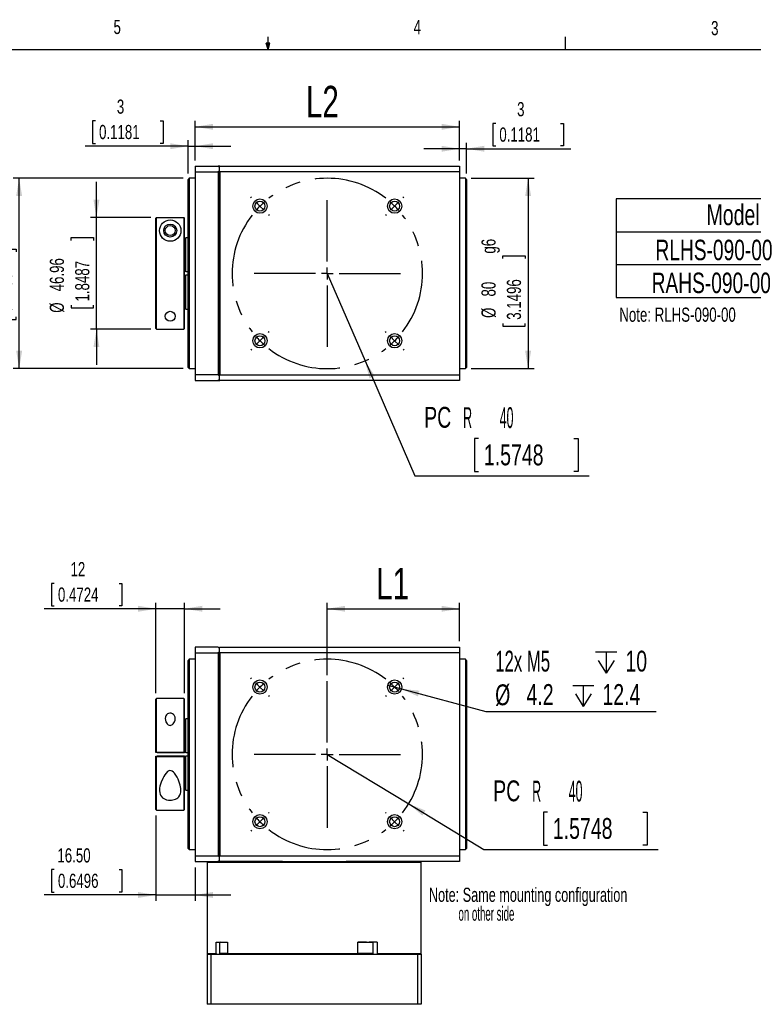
# Model space of a CAD drawing. Extents: x 11 to 421, y 5 to 275.
# Tile 3 of 10: x 174 to 297, y 110 to 275. Entities that reach past the tile are written whole.
import ezdxf
from ezdxf.enums import TextEntityAlignment as Align

# ---------------------------------------------------------------- set-up
doc = ezdxf.new("R2010")
doc.units = 0
doc.linetypes.add('CENTERX2', pattern=[20.32, 12.7, -2.54, 2.54, -2.54])
doc.layers.get('0').update_dxf_attribs({"linetype": 'CONTINUOUS'})
doc.dimstyles.new('SLDDIMSTYLE0', dxfattribs={"dimtxt": 2.38125, "dimasz": 3, "dimexe": 0, "dimexo": 0.0625, "dimgap": 0.595313, "dimtad": 1, "dimlfac": 2.5, "dimrnd": 1e-09, "dimzin": 12, "dimsah": 1, "dimcen": 0.09, "dimazin": 3, "dimtfac": 1, "dimtofl": 0, "dimtmove": 0, "dimatfit": 3})
doc.dimstyles.new('SLDDIMSTYLE1', dxfattribs={"dimtxt": 3.5, "dimasz": 3, "dimexe": 0, "dimexo": 0.0625, "dimgap": 0.875, "dimtad": 0, "dimtih": 1, "dimtoh": 1, "dimlfac": 2.5, "dimrnd": 1e-09, "dimzin": 12, "dimsah": 1, "dimcen": 0, "dimazin": 3, "dimtfac": 1, "dimtofl": 0, "dimtmove": 0, "dimatfit": 3})
doc.dimstyles.new('SLDDIMSTYLE2', dxfattribs={"dimtxt": 3.5, "dimasz": 3, "dimexe": 0, "dimexo": 0.0625, "dimgap": 0.875, "dimtad": 0, "dimtih": 1, "dimtoh": 1, "dimlfac": 2.5, "dimrnd": 1e-09, "dimzin": 12, "dimblk1": 'NONE', "dimsah": 1, "dimcen": 0, "dimazin": 3, "dimtfac": 1, "dimtmove": 0, "dimatfit": 3})
doc.dimstyles.new('SLDDIMSTYLE3', dxfattribs={"dimtxt": 2.38125, "dimasz": 3, "dimexe": 0, "dimexo": 0.0625, "dimgap": 0.595313, "dimtad": 1, "dimlfac": 2.5, "dimrnd": 1e-09, "dimzin": 12, "dimsah": 1, "dimcen": 0.09, "dimazin": 3, "dimtfac": 1, "dimtmove": 0, "dimatfit": 3})
doc.dimstyles.new('SLDDIMSTYLE4', dxfattribs={"dimtxt": 2.38125, "dimasz": 3, "dimexe": 0, "dimexo": 0.0625, "dimgap": 0.595313, "dimtad": 1, "dimlfac": 2.5, "dimrnd": 1e-09, "dimzin": 4, "dimsah": 1, "dimcen": 0.09, "dimazin": 3, "dimtfac": 1, "dimtmove": 0, "dimatfit": 3})
doc.dimstyles.new('SLDDIMSTYLE5', dxfattribs={"dimtxt": 5.291667, "dimasz": 3, "dimexe": 0, "dimexo": 0.0625, "dimgap": 1.322917, "dimtad": 1, "dimlfac": 2.5, "dimrnd": 1e-09, "dimzin": 12, "dimsah": 1, "dimcen": 0.09, "dimazin": 3, "dimtfac": 1, "dimtofl": 0, "dimtmove": 0, "dimatfit": 3})

# ---------------------------------------------------------------- blocks, each defined once
blk = doc.blocks.new('SW_SYMBOL_MOD_BOX')
at = {"color": 0, "linetype": 'CONTINUOUS'}
for p, q in [((200, 200), (200, 800)), ((200, 800), (800, 800)), ((800, 800), (800, 200)), ((200, 200), (800, 200))]:
    blk.add_line(p, q, dxfattribs=at)
blk = doc.blocks.new('SW_NOTE_0')
at = {"color": 0, "linetype": 'CONTINUOUS', "xscale": 0.0034693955, "yscale": 0.0034693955, "zscale": 0.0034693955}
blk.add_blockref('SW_SYMBOL_MOD_BOX', (27.38, 0.35), dxfattribs=at)
at = {"color": 0, "linetype": 'CONTINUOUS'}
for s, width, p in [(' model shown', 0.641667, (30.89, 0)), ('Note: RLHS-090-00', 0.7, (0, 0))]:
    blk.add_text(s, height=2.3813, dxfattribs=dict(at, width=width)).set_placement(p, align=Align.BOTTOM_LEFT)
blk = doc.blocks.new('SW_NOTE_2')
at = {"color": 0, "linetype": 'CONTINUOUS'}
for s, width, p in [('Note: Same mounting configuration', 0.668182, (0, 0)), ('           on other side', 0.510417, (0, -3.17))]:
    blk.add_text(s, height=2.3813, dxfattribs=dict(at, width=width)).set_placement(p, align=Align.BOTTOM_LEFT)
blk = doc.blocks.new('SW_TABLEANNOTATION_1')
at = {"color": 0, "linetype": 'CONTINUOUS'}
for p, q in [((0, 0), (0, -16.58)), ((74.88, 0), (0, 0)), ((44.88, 0), (44.88, -16.58)), ((59.88, 0), (59.88, -16.58)), ((74.88, -16.58), (74.88, 0)), ((0, -5.53), (74.88, -5.53)), ((0, -11.05), (74.88, -11.05)), ((0, -16.58), (74.88, -16.58))]:
    blk.add_line(p, q, dxfattribs=at)
at = {"color": 0, "linetype": 'CONTINUOUS', "xscale": 0.0055510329, "yscale": 0.0055510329, "zscale": 0.0055510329}
for p in [(32.66, -10.89), (33.3, -16.41)]:
    blk.add_blockref('SW_SYMBOL_MOD_BOX', p, dxfattribs=at)
at = {"color": 0, "linetype": 'CONTINUOUS', "width": 0.7}
for s, height, p in [('Model', 3.5, (15.18, -5.46)), ('L1', 3.5, (50.01, -5.46)), ('L2', 3.5, (65.01, -5.46)), ('55.5', 3.5, (47.85, -10.98)), ('111', 3.5, (63.5, -10.98)), ('RLHS-090-00', 3.4396, (6.59, -11.33)), ('RAHS-090-00', 3.4396, (5.95, -16.86)), ('68', 3.5, (49.79, -16.51)), ('136', 3.5, (63.5, -16.51))]:
    blk.add_text(s, height=height, dxfattribs=at).set_placement(p, align=Align.BOTTOM_LEFT)
blk = doc.blocks.new('*D17')
at = {"color": 7, "linetype": 'CONTINUOUS'}
for p, q in [((225.89, 151.85), (239.57, 143.54)), ((239.57, 143.54), (252.18, 135.89)), ((262.92, 142.15), (262.2, 142.15)), ((262.2, 142.15), (262.2, 136.6)), ((278.92, 142.15), (279.63, 142.15)), ((279.63, 142.15), (279.63, 136.6)), ((252.18, 135.89), (281.51, 135.89)), ((262.2, 136.6), (262.92, 136.6)), ((279.63, 136.6), (278.92, 136.6))]:
    blk.add_line(p, q, dxfattribs=at)
blk.add_solid([(239.57, 143.54), (241.87, 141.56), (242.39, 142.41)], dxfattribs=at)
for s, width, p in [('PC', 0.7, (253.77, 142.92, 0.04)), ('R        40', 0.445455, (260.32, 142.87, 0.04)), ('1.5748', 0.7, (263.8, 136.6, 0.04))]:
    blk.add_text(s, height=3.5, dxfattribs=dict(at, width=width)).set_placement(p, align=Align.BOTTOM_LEFT)
blk = doc.blocks.new('SW_SYMBOL_HOLE_DEPTH')
at = {"color": 0, "linetype": 'CONTINUOUS'}
for p, q in [((0, 875), (800, 875)), ((400, 875), (400, 75)), ((100, 555), (400, 75)), ((700, 555), (400, 75))]:
    blk.add_line(p, q, dxfattribs=at)
blk = doc.blocks.new('*D18')
at = {"color": 7, "linetype": 'CONTINUOUS'}
for p, q in [((236.04, 163.47), (238.36, 162.85)), ((238.36, 162.85), (252.51, 159.06)), ((252.51, 159.06), (281.18, 159.06))]:
    blk.add_line(p, q, dxfattribs=at)
blk.add_solid([(238.36, 162.85), (241.13, 161.59), (241.39, 162.56)], dxfattribs=at)
at = {"color": 7, "linetype": 'CONTINUOUS', "xscale": 0.0044707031, "yscale": 0.0044707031, "zscale": 0.0044707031}
for p in [(270.99, 165.15), (267.13, 159.54)]:
    blk.add_blockref('SW_SYMBOL_HOLE_DEPTH', p, dxfattribs=at)
at = {"color": 7, "linetype": 'CONTINUOUS'}
for s, width, p in [('12x M5 ', 0.6, (254.12, 164.72, 0.04)), ('10', 0.7, (275.99, 164.72, 0.04)), ('%%c', 0.7, (254.1, 159.06, 0.04)), ('4.2 ', 0.7, (259.37, 159.11, 0.04)), ('12.4', 0.7, (272.13, 159.11, 0.04))]:
    blk.add_text(s, height=3.5, dxfattribs=dict(at, width=width)).set_placement(p, align=Align.BOTTOM_LEFT)
blk = doc.blocks.new('_NONE')
blk = doc.blocks.new('*D19')
at = {"color": 7, "linetype": 'CONTINUOUS'}
for p, q in [((180.01, 180.59), (179.53, 180.59)), ((179.53, 180.59), (179.53, 176.8)), ((190.89, 180.59), (191.38, 180.59)), ((191.38, 180.59), (191.38, 176.8)), ((197.09, 162.13), (197.09, 177.32)), ((201.89, 162.13), (201.89, 177.32)), ((197.09, 176.32), (178.29, 176.32)), ((179.53, 176.8), (180.01, 176.8)), ((191.38, 176.8), (190.89, 176.8)), ((201.89, 176.32), (197.09, 176.32)), ((201.89, 176.32), (207.89, 176.32))]:
    blk.add_line(p, q, dxfattribs=at)
for points in [[(197.09, 176.32), (194.09, 176.82), (194.09, 175.82)], [(201.89, 176.32), (204.89, 175.82), (204.89, 176.82)]]:
    blk.add_solid(points, dxfattribs=at)
at = {"color": 7, "linetype": 'CONTINUOUS', "width": 0.7}
for s, p in [('12', (182.73, 181.07, 0.04)), ('0.4724', (180.62, 176.8, 0.04))]:
    blk.add_text(s, height=2.381, dxfattribs=at).set_placement(p, align=Align.BOTTOM_LEFT)
blk = doc.blocks.new('*D20')
at = {"color": 7, "linetype": 'CONTINUOUS'}
for p, q in [((197.09, 141.57), (197.09, 127.22)), ((180.01, 132.48), (179.53, 132.48)), ((179.53, 132.48), (179.53, 128.7)), ((190.89, 132.48), (191.38, 132.48)), ((191.38, 132.48), (191.38, 128.7)), ((203.69, 132.85), (203.69, 127.22)), ((197.09, 128.22), (178.29, 128.22)), ((179.53, 128.7), (180.01, 128.7)), ((191.38, 128.7), (190.89, 128.7)), ((197.09, 128.22), (203.69, 128.22)), ((203.69, 128.22), (209.69, 128.22))]:
    blk.add_line(p, q, dxfattribs=at)
for points in [[(197.09, 128.22), (194.09, 128.72), (194.09, 127.72)], [(203.69, 128.22), (206.69, 127.72), (206.69, 128.72)]]:
    blk.add_solid(points, dxfattribs=at)
at = {"color": 7, "linetype": 'CONTINUOUS', "width": 0.7}
for s, p in [('16.50', (180.53, 132.97, 0.04)), ('0.6496', (180.62, 128.7, 0.04))]:
    blk.add_text(s, height=2.381, rotation=360, dxfattribs=at).set_placement(p, align=Align.BOTTOM_LEFT)
blk = doc.blocks.new('*D21')
at = {"color": 7, "linetype": 'CONTINUOUS'}
for p, q in [((225.89, 165.16), (225.89, 177.32)), ((248.09, 170.85), (248.09, 177.32)), ((225.89, 176.32), (248.09, 176.32))]:
    blk.add_line(p, q, dxfattribs=at)
for points in [[(225.89, 176.32), (228.89, 175.82), (228.89, 176.82)], [(248.09, 176.32), (245.09, 176.82), (245.09, 175.82)]]:
    blk.add_solid(points, dxfattribs=at)
at = {"color": 7, "linetype": 'CONTINUOUS', "width": 0.7}
blk.add_text('L1', height=5.292, rotation=360, dxfattribs=at).set_placement((234.11, 176.32, 0.04), align=Align.BOTTOM_LEFT)
blk = doc.blocks.new('SW_CENTERMARKSYMBOL_1')
at = {"color": 0, "linetype": 'CONTINUOUS'}
for p, q in [((-1.41, 24.04), (-1.56, 24.18)), ((0, 22.63), (-0.71, 23.33)), ((11.31, 13.31), (11.31, 23.63)), ((22.63, 22.63), (23.33, 23.33)), ((24.04, 24.04), (24.18, 24.18)), ((0, 22.63), (0.71, 21.92)), ((22.63, 22.63), (21.92, 21.92)), ((1.41, 21.21), (1.56, 21.07)), ((21.21, 21.21), (21.07, 21.07)), ((11.31, 11.31), (11.31, 12.31)), ((9.31, 11.31), (-1, 11.31)), ((11.31, 11.31), (10.31, 11.31)), ((11.31, 11.31), (11.31, 10.31)), ((11.31, 11.31), (12.31, 11.31)), ((13.31, 11.31), (23.63, 11.31)), ((11.31, 9.31), (11.31, -1)), ((0, 0), (-0.71, -0.71)), ((0, 0), (0.71, 0.71)), ((1.41, 1.41), (1.56, 1.56)), ((21.21, 1.41), (21.07, 1.56)), ((22.63, 0), (21.92, 0.71)), ((22.63, 0), (23.33, -0.71)), ((-1.41, -1.41), (-1.56, -1.56)), ((24.04, -1.41), (24.18, -1.56))]:
    blk.add_line(p, q, dxfattribs=at)
at = {"color": 0, "linetype": 'CENTERX2'}
for start, end in [(52.162, 127.838), (142.162, 217.838), (322.162, 37.838), (232.162, 307.838)]:
    blk.add_arc((11.31, 11.31), 16, start, end, dxfattribs=at)
at = {"color": 0, "linetype": 'CONTINUOUS'}
for start, end in [(131.419, 135), (45, 48.581), (135, 138.581), (41.419, 45), (221.419, 225), (225, 228.581), (311.419, 315), (315, 318.581)]:
    blk.add_arc((11.31, 11.31), 16, start, end, dxfattribs=at)
blk = doc.blocks.new('*D23')
at = {"color": 7, "linetype": 'CONTINUOUS'}
for p, q in [((186.93, 258.33), (186.45, 258.33)), ((186.45, 258.33), (186.45, 254.54)), ((197.81, 258.33), (198.29, 258.33)), ((198.29, 258.33), (198.29, 254.54)), ((202.49, 249.48), (202.49, 255.06)), ((203.69, 251.68), (203.69, 255.06)), ((202.49, 254.06), (185.21, 254.06)), ((186.45, 254.54), (186.93, 254.54)), ((198.29, 254.54), (197.81, 254.54)), ((202.49, 254.06), (203.69, 254.06)), ((203.69, 254.06), (209.69, 254.06))]:
    blk.add_line(p, q, dxfattribs=at)
for points in [[(202.49, 254.06), (199.49, 254.56), (199.49, 253.56)], [(203.69, 254.06), (206.69, 253.56), (206.69, 254.56)]]:
    blk.add_solid(points, dxfattribs=at)
at = {"color": 7, "linetype": 'CONTINUOUS', "width": 0.7}
for s, height, p in [('3', 2.38, (190.52, 258.81, 12.04)), ('0.1181', 2.381, (187.53, 254.54, 12.04))]:
    blk.add_text(s, height=height, dxfattribs=at).set_placement(p, align=Align.BOTTOM_LEFT)
blk = doc.blocks.new('*D24')
at = {"color": 7, "linetype": 'CONTINUOUS'}
for p, q in [((254.2, 257.9), (253.72, 257.9)), ((253.72, 257.9), (253.72, 254.11)), ((265.08, 257.9), (265.56, 257.9)), ((265.56, 257.9), (265.56, 254.11)), ((248.09, 253.63), (242.09, 253.63)), ((248.09, 251.68), (248.09, 254.63)), ((249.29, 253.63), (248.09, 253.63)), ((249.29, 249.48), (249.29, 254.63)), ((249.29, 253.63), (266.8, 253.63)), ((253.72, 254.11), (254.2, 254.11)), ((265.56, 254.11), (265.08, 254.11))]:
    blk.add_line(p, q, dxfattribs=at)
for points in [[(248.09, 253.63), (245.09, 254.13), (245.09, 253.13)], [(249.29, 253.63), (252.29, 253.13), (252.29, 254.13)]]:
    blk.add_solid(points, dxfattribs=at)
at = {"color": 7, "linetype": 'CONTINUOUS', "width": 0.7}
for s, height, p in [('3', 2.38, (257.79, 258.38, 12.04)), ('0.1181', 2.381, (254.8, 254.11, 12.04))]:
    blk.add_text(s, height=height, dxfattribs=at).set_placement(p, align=Align.BOTTOM_LEFT)
blk = doc.blocks.new('*D25')
at = {"color": 7, "linetype": 'CONTINUOUS'}
for p, q in [((203.69, 251.68), (203.69, 258.32)), ((248.09, 251.68), (248.09, 258.32)), ((203.69, 257.32), (248.09, 257.32))]:
    blk.add_line(p, q, dxfattribs=at)
for points in [[(203.69, 257.32), (206.69, 256.82), (206.69, 257.82)], [(248.09, 257.32), (245.09, 257.82), (245.09, 256.82)]]:
    blk.add_solid(points, dxfattribs=at)
at = {"color": 7, "linetype": 'CONTINUOUS', "width": 0.7}
blk.add_text('L2', height=5.292, dxfattribs=at).set_placement((222.31, 257.32, 12.04), align=Align.BOTTOM_LEFT)
blk = doc.blocks.new('*D26')
at = {"color": 7, "linetype": 'CONTINUOUS'}
for p, q in [((250.09, 248.68), (260.64, 248.68)), ((259.64, 248.68), (259.64, 216.68)), ((255.37, 235.17), (255.37, 235.65)), ((255.37, 235.65), (259.16, 235.65)), ((259.16, 235.65), (259.16, 235.17)), ((255.37, 224.28), (255.37, 223.8)), ((255.37, 223.8), (259.16, 223.8)), ((259.16, 223.8), (259.16, 224.28)), ((250.09, 216.68), (260.64, 216.68))]:
    blk.add_line(p, q, dxfattribs=at)
for points in [[(259.64, 248.68), (259.14, 245.68), (260.14, 245.68)], [(259.64, 216.68), (260.14, 219.68), (259.14, 219.68)]]:
    blk.add_solid(points, dxfattribs=at)
at = {"color": 7, "linetype": 'CONTINUOUS', "width": 0.7}
for s, p in [('g6', (254.89, 236.01, 12.04)), ('3.1496', (259.16, 224.89, 12.04)), ('80', (254.89, 228.8, 12.04)), ('%%c', (254.89, 225.2, 12.04))]:
    blk.add_text(s, height=2.381, rotation=90, dxfattribs=at).set_placement(p, align=Align.BOTTOM_LEFT)
blk = doc.blocks.new('*D27')
at = {"color": 7, "linetype": 'CONTINUOUS'}
for p, q in [((225.89, 232.68), (232.24, 217.99)), ((232.24, 217.99), (240.58, 198.67)), ((251.32, 204.94), (250.61, 204.94)), ((250.61, 204.94), (250.61, 199.38)), ((267.32, 204.94), (268.03, 204.94)), ((268.03, 204.94), (268.03, 199.38)), ((240.58, 198.67), (269.92, 198.67)), ((250.61, 199.38), (251.32, 199.38)), ((268.03, 199.38), (267.32, 199.38))]:
    blk.add_line(p, q, dxfattribs=at)
blk.add_solid([(232.24, 217.99), (232.97, 215.04), (233.88, 215.43)], dxfattribs=at)
for s, width, p in [('PC', 0.7, (242.17, 205.7, 12.04)), ('R        40', 0.445455, (248.72, 205.65, 12.04)), ('1.5748', 0.7, (252.21, 199.38, 12.04))]:
    blk.add_text(s, height=3.5, dxfattribs=dict(at, width=width)).set_placement(p, align=Align.BOTTOM_LEFT)
blk = doc.blocks.new('*D28')
at = {"color": 7, "linetype": 'CONTINUOUS'}
for p, q in [((201.69, 248.68), (173.1, 248.68)), ((174.1, 216.68), (174.1, 248.68)), ((169.84, 236.29), (169.84, 236.77)), ((169.84, 236.77), (173.62, 236.77)), ((173.62, 236.77), (173.62, 236.29)), ((169.84, 225.41), (169.84, 224.92)), ((173.62, 224.92), (173.62, 225.41)), ((169.84, 224.92), (173.62, 224.92)), ((201.69, 216.68), (173.1, 216.68))]:
    blk.add_line(p, q, dxfattribs=at)
for points in [[(174.1, 248.68), (173.6, 245.68), (174.6, 245.68)], [(174.1, 216.68), (174.6, 219.68), (173.6, 219.68)]]:
    blk.add_solid(points, dxfattribs=at)
at = {"color": 7, "linetype": 'CONTINUOUS', "width": 0.7}
for s, p in [('g6', (169.36, 237.13, 12.04)), ('80', (169.36, 229.92, 12.04)), ('3.1496', (173.62, 226.01, 12.04)), ('%%c', (169.36, 226.33, 12.04))]:
    blk.add_text(s, height=2.381, rotation=90, dxfattribs=at).set_placement(p, align=Align.BOTTOM_LEFT)
blk = doc.blocks.new('*D29')
at = {"color": 7, "linetype": 'CONTINUOUS'}
for p, q in [((187.09, 242.07), (187.09, 248.07)), ((196.21, 242.07), (186.09, 242.07)), ((187.09, 223.29), (187.09, 242.07)), ((182.82, 238.24), (182.82, 238.72)), ((182.82, 238.72), (186.61, 238.72)), ((186.61, 238.72), (186.61, 238.24)), ((182.82, 227.35), (182.82, 226.87)), ((182.82, 226.87), (186.61, 226.87)), ((186.61, 226.87), (186.61, 227.35)), ((196.21, 223.29), (186.09, 223.29)), ((187.09, 223.29), (187.09, 217.29))]:
    blk.add_line(p, q, dxfattribs=at)
for points in [[(187.09, 242.07), (187.59, 245.07), (186.59, 245.07)], [(187.09, 223.29), (186.59, 220.29), (187.59, 220.29)]]:
    blk.add_solid(points, dxfattribs=at)
at = {"color": 7, "linetype": 'CONTINUOUS', "width": 0.7}
for s, p in [('46.96', (182.34, 229.67, 12.04)), ('1.8487', (186.61, 227.96, 12.04)), ('%%c', (182.34, 226.07, 12.04))]:
    blk.add_text(s, height=2.381, rotation=90, dxfattribs=at).set_placement(p, align=Align.BOTTOM_LEFT)
blk = doc.blocks.new('SW_CENTERMARKSYMBOL_2')
at = {"color": 0, "linetype": 'CONTINUOUS'}
for p, q in [((-24.04, 24.04), (-24.18, 24.18)), ((-22.63, 22.63), (-23.33, 23.33)), ((-11.31, 13.31), (-11.31, 23.63)), ((0, 22.63), (0.71, 23.33)), ((1.41, 24.04), (1.56, 24.18)), ((-22.63, 22.63), (-21.92, 21.92)), ((0, 22.63), (-0.71, 21.92)), ((-21.21, 21.21), (-21.07, 21.07)), ((-1.41, 21.21), (-1.56, 21.07)), ((-11.31, 11.31), (-11.31, 12.31)), ((-13.31, 11.31), (-23.63, 11.31)), ((-11.31, 11.31), (-12.31, 11.31)), ((-11.31, 11.31), (-11.31, 10.31)), ((-11.31, 11.31), (-10.31, 11.31)), ((-9.31, 11.31), (1, 11.31)), ((-11.31, 9.31), (-11.31, -1)), ((-22.63, 0), (-23.33, -0.71)), ((-22.63, 0), (-21.92, 0.71)), ((-21.21, 1.41), (-21.07, 1.56)), ((-1.41, 1.41), (-1.56, 1.56)), ((0, 0), (-0.71, 0.71)), ((0, 0), (0.71, -0.71)), ((-24.04, -1.41), (-24.18, -1.56)), ((1.41, -1.41), (1.56, -1.56))]:
    blk.add_line(p, q, dxfattribs=at)
at = {"color": 0, "linetype": 'CENTERX2'}
for start, end in [(52.162, 127.838), (142.162, 217.838), (322.162, 37.838), (232.162, 307.838)]:
    blk.add_arc((-11.31, 11.31), 16, start, end, dxfattribs=at)
at = {"color": 0, "linetype": 'CONTINUOUS'}
for start, end in [(131.419, 135), (45, 48.581), (135, 138.581), (41.419, 45), (221.419, 225), (225, 228.581), (311.419, 315), (315, 318.581)]:
    blk.add_arc((-11.31, 11.31), 16, start, end, dxfattribs=at)

msp = doc.modelspace()

# ---------------------------------------------------------------- linework, layer by layer
at = {"color": 7, "linetype": 'CONTINUOUS'}
for p, q in [((215.9254, 270.3087), (215.9254, 272.4626)), ((265.9317, 270.3087), (265.9317, 272.4626)), ((15.9068, 270.3087), (415.9568, 270.3087)), ((215.9254, 270.3087), (215.5889, 271.3737)), ((216.2443, 271.3737), (215.5889, 271.3737)), ((215.7467, 271.3737), (215.9254, 270.3087)), ((215.9254, 270.3087), (216.2443, 271.3737)), ((216.0501, 271.3737), (215.9254, 270.3087)), ((203.6897, 250.6779), (203.6897, 249.7378)), ((203.6897, 250.6779), (207.5697, 250.6779)), ((207.5697, 250.6779), (207.6897, 250.5579)), ((207.8097, 250.6779), (207.5697, 250.6779)), ((207.6897, 250.5579), (207.8097, 250.6779)), ((207.6897, 250.5579), (207.6897, 249.8636)), ((207.8097, 250.6779), (248.0897, 250.6779)), ((248.0897, 250.6779), (248.0897, 249.7378)), ((202.6897, 248.6779), (202.4897, 248.4779)), ((202.4897, 216.8779), (202.4897, 248.4779)), ((203.6897, 248.6779), (202.6897, 248.6779)), ((202.6897, 248.6779), (202.6897, 232.6779)), ((203.6897, 249.7378), (207.5697, 249.7378)), ((203.6897, 249.7378), (203.6897, 215.618)), ((207.6897, 249.8636), (207.5697, 249.7378)), ((207.5697, 249.7378), (207.5697, 215.618)), ((207.6897, 249.8636), (207.6897, 215.4923)), ((207.8097, 249.7378), (207.6897, 249.8636)), ((248.0897, 249.7378), (207.8097, 249.7378)), ((207.8097, 249.7378), (207.8097, 215.618)), ((248.0897, 249.7378), (248.0897, 215.618)), ((249.0897, 248.6779), (248.0897, 248.6779)), ((249.2897, 248.4779), (249.0897, 248.6779)), ((249.0897, 248.6779), (249.0897, 216.6779)), ((249.2897, 248.4779), (249.2897, 216.8779)), ((248.098, 245.4678), (248.0897, 245.4678)), ((248.103, 245.4775), (248.0971, 245.4673)), ((197.2097, 242.0694), (197.0897, 241.9493)), ((197.0897, 223.4066), (197.0897, 241.9493)), ((197.2097, 223.2864), (197.2097, 242.0694)), ((197.2097, 242.0694), (201.7697, 242.0694)), ((201.7697, 242.0694), (201.7697, 223.2864)), ((201.7697, 242.0694), (201.8897, 241.9493)), ((201.8897, 223.4066), (201.8897, 241.9493)), ((201.8897, 238.4702), (202.0897, 238.6704)), ((202.0897, 232.9779), (202.0897, 238.6704)), ((202.4897, 238.6704), (202.0897, 238.6704)), ((202.0897, 232.9779), (201.8897, 232.9779)), ((201.8897, 232.3779), (202.0897, 232.3779)), ((202.0897, 232.9779), (202.4897, 232.9779)), ((202.0897, 226.6854), (202.0897, 232.3779)), ((202.4897, 232.3779), (202.0897, 232.3779)), ((202.6897, 232.6779), (202.6897, 216.6779)), ((202.0897, 226.6854), (201.8897, 226.8857)), ((202.0897, 226.6854), (202.4897, 226.6854)), ((197.2097, 223.2864), (197.0897, 223.4066)), ((201.8897, 223.4066), (201.7697, 223.2864)), ((197.2097, 223.2864), (201.7697, 223.2864)), ((202.4897, 216.8779), (202.6897, 216.6779)), ((249.0897, 216.6779), (249.2897, 216.8779)), ((202.6897, 216.6779), (203.6897, 216.6779)), ((207.5697, 215.618), (203.6897, 215.618)), ((203.6897, 215.618), (203.6897, 214.6779)), ((207.5697, 215.618), (207.6897, 215.4923)), ((207.6897, 215.4923), (207.8097, 215.618)), ((207.6897, 215.4923), (207.6897, 214.7979)), ((207.8097, 215.618), (248.0897, 215.618)), ((248.0897, 216.6779), (249.0897, 216.6779)), ((248.0897, 215.618), (248.0897, 214.6779)), ((203.6897, 214.6779), (207.5697, 214.6779)), ((207.6897, 214.7979), (207.5697, 214.6779)), ((207.5697, 214.6779), (207.8097, 214.6779)), ((207.8097, 214.6779), (207.6897, 214.7979)), ((248.0897, 214.6779), (207.8097, 214.6779)), ((207.5697, 169.8463), (203.6897, 169.8463)), ((203.6897, 169.8463), (203.6897, 168.9062)), ((203.6897, 168.9062), (207.5697, 168.9062)), ((203.6897, 168.9062), (203.6897, 134.7864)), ((207.5697, 169.8463), (207.6897, 169.7263)), ((207.6897, 169.0319), (207.5697, 168.9062)), ((207.5697, 168.9062), (207.5697, 134.7864)), ((207.6897, 169.7263), (207.8097, 169.8463)), ((207.6897, 169.7263), (207.6897, 169.0319)), ((207.6897, 169.0319), (207.6897, 134.6606)), ((207.8097, 168.9062), (207.6897, 169.0319)), ((207.8097, 169.8463), (248.0897, 169.8463)), ((207.8097, 168.9062), (207.8097, 134.7864)), ((248.0897, 168.9062), (207.8097, 168.9062)), ((248.0897, 169.8463), (248.0897, 168.9062)), ((248.0897, 168.9062), (248.0897, 134.7864)), ((202.6897, 167.8463), (202.4897, 167.6463)), ((202.4897, 151.8463), (202.4897, 167.6463)), ((203.6897, 167.8463), (202.6897, 167.8463)), ((202.6897, 167.8463), (202.6897, 135.8463)), ((249.0897, 167.8463), (248.0897, 167.8463)), ((249.2897, 167.6463), (249.0897, 167.8463)), ((249.0897, 167.8463), (249.0897, 151.8463)), ((249.2897, 167.6463), (249.2897, 136.0463)), ((197.2097, 161.2463), (197.0897, 161.1263)), ((197.0897, 152.2463), (197.0897, 161.1263)), ((201.7697, 161.2463), (197.2097, 161.2463)), ((197.2097, 152.2463), (197.2097, 161.2463)), ((201.8897, 161.1263), (201.7697, 161.2463)), ((201.7697, 161.2463), (201.7697, 152.2463)), ((201.8897, 152.2463), (201.8897, 161.1263)), ((201.8897, 157.6385), (202.0897, 157.8388)), ((202.0897, 152.1463), (202.0897, 157.8388)), ((202.4897, 157.8388), (202.0897, 157.8388)), ((197.0897, 152.1463), (197.0897, 152.2471)), ((197.2097, 152.2463), (197.0897, 152.2463)), ((197.2097, 152.2463), (201.7697, 152.2463)), ((197.2897, 152.1463), (197.2897, 152.2463)), ((201.8897, 152.2463), (201.7697, 152.2463)), ((201.8897, 152.1463), (201.8897, 152.2469)), ((197.2897, 152.1463), (197.0897, 152.1463)), ((197.0897, 151.4463), (197.0897, 151.5463)), ((197.0897, 151.5463), (197.2897, 151.5463)), ((197.0897, 142.5663), (197.0897, 151.4463)), ((197.0897, 151.4463), (197.2097, 151.4463)), ((197.2097, 142.4463), (197.2097, 151.4463)), ((201.7697, 151.4463), (197.2097, 151.4463)), ((197.2897, 152.1463), (201.8897, 152.1463)), ((197.2897, 151.4463), (197.2897, 151.5463)), ((201.8897, 151.5463), (197.2897, 151.5463)), ((201.7697, 151.4463), (201.7697, 142.4463)), ((201.7697, 151.4463), (201.8897, 151.4463)), ((202.0897, 152.1463), (201.8897, 152.1463)), ((201.8897, 151.446), (201.8897, 151.5463)), ((201.8897, 151.5463), (202.0897, 151.5463)), ((201.8897, 142.5663), (201.8897, 151.4463)), ((202.0897, 152.1463), (202.4897, 152.1463)), ((202.4897, 151.5463), (202.0897, 151.5463)), ((202.0897, 145.8463), (202.0897, 151.5463)), ((202.4897, 136.0463), (202.4897, 151.8463)), ((249.0897, 151.8463), (249.0897, 135.8463)), ((201.8897, 146.0463), (202.0897, 145.8463)), ((202.0897, 145.8463), (202.4897, 145.8463)), ((197.0897, 142.5663), (197.2097, 142.4463)), ((197.2097, 142.4463), (201.7697, 142.4463)), ((201.7697, 142.4463), (201.8897, 142.5663)), ((248.0897, 138.8959), (248.1163, 138.8498)), ((202.4897, 136.0463), (202.6897, 135.8463)), ((202.6897, 135.8463), (203.6897, 135.8463)), ((248.0897, 135.8463), (249.0897, 135.8463)), ((249.0897, 135.8463), (249.2897, 136.0463)), ((203.6897, 134.7864), (207.5697, 134.7864)), ((203.6897, 134.7864), (203.6897, 133.8463)), ((207.5697, 134.7864), (207.6897, 134.6606)), ((207.6897, 134.6606), (207.8097, 134.7864)), ((207.6897, 134.6606), (207.6897, 133.9663)), ((207.8097, 134.7864), (248.0897, 134.7864)), ((248.0897, 134.7864), (248.0897, 133.8463)), ((203.6897, 133.8463), (207.5697, 133.8463)), ((205.8097, 133.8463), (205.6897, 133.7263)), ((205.6897, 133.7263), (205.6897, 118.3663)), ((205.6897, 133.7263), (223.6897, 133.7263)), ((207.6897, 133.9663), (207.5697, 133.8463)), ((207.5697, 133.8463), (207.8097, 133.8463)), ((207.8097, 133.8463), (207.6897, 133.9663)), ((218.3368, 133.8463), (207.8097, 133.8463)), ((218.3368, 133.8463), (229.0427, 133.8463)), ((223.6897, 133.7263), (241.6897, 133.7263)), ((248.0897, 133.8463), (229.0427, 133.8463)), ((241.6897, 133.7263), (241.5697, 133.8463)), ((241.6897, 118.3663), (241.6897, 133.7263)), ((207.2384, 120.2863), (207.97, 120.2863)), ((207.2384, 118.3663), (207.2384, 120.2863)), ((207.8669, 120.2863), (207.7869, 120.2063)), ((207.7869, 120.2063), (207.7869, 118.3663)), ((209.1384, 120.2063), (207.7869, 120.2063)), ((207.97, 120.2863), (208.2359, 120.2863)), ((208.2359, 120.2863), (209.1384, 120.2863)), ((209.1384, 120.2863), (209.1384, 118.3663)), ((232.4585, 120.2863), (230.994, 120.2863)), ((230.994, 118.3663), (230.994, 120.2863)), ((233.362, 120.2063), (230.994, 120.2063)), ((232.4585, 120.2863), (232.919, 120.2863)), ((234.2849, 120.2863), (232.919, 120.2863)), ((233.5897, 120.2063), (233.362, 120.2063)), ((233.5897, 120.2063), (233.5097, 120.2863)), ((233.5897, 118.3663), (233.5897, 120.2063)), ((234.2849, 120.2863), (234.2849, 118.3663)), ((205.6897, 118.3663), (205.8097, 118.2463)), ((205.6897, 118.3663), (207.2384, 118.3663)), ((205.6897, 118.2463), (206.3404, 118.2463)), ((205.6897, 118.2463), (205.6897, 109.8463)), ((206.3404, 118.2463), (206.3404, 109.8463)), ((206.3404, 118.2463), (241.0391, 118.2463)), ((207.2384, 118.3663), (207.3429, 118.2463)), ((207.7869, 118.3663), (207.8669, 118.2863)), ((209.1375, 118.3663), (207.7869, 118.3663)), ((209.2063, 118.2863), (207.8669, 118.2863)), ((209.1384, 118.3663), (230.994, 118.3663)), ((209.1384, 118.3663), (209.2429, 118.2463)), ((230.994, 118.3663), (230.9337, 118.2463)), ((233.5097, 118.2863), (230.9458, 118.2863)), ((233.5897, 118.3663), (230.994, 118.3663)), ((233.5097, 118.2863), (233.5897, 118.3663)), ((234.2849, 118.3663), (234.2246, 118.2463)), ((234.2849, 118.3663), (241.6897, 118.3663)), ((241.0391, 118.2463), (241.0391, 109.8463)), ((241.0391, 118.2463), (241.6897, 118.2463)), ((241.5697, 118.2463), (241.6897, 118.3663)), ((241.6897, 118.2463), (241.6897, 109.8463)), ((206.3404, 109.8463), (205.6897, 109.8463)), ((241.0391, 109.8463), (206.3404, 109.8463)), ((241.6897, 109.8463), (241.0391, 109.8463))]:
    msp.add_line(p, q, dxfattribs=at)
at = {"color": 8, "linetype": 'CONTINUOUS'}
for p, q in [((233.5352, 120.2608), (233.5352, 120.2863)), ((208.5369, 118.2863), (208.5369, 118.2463)), ((233.5352, 118.2463), (233.5352, 118.3117))]:
    msp.add_line(p, q, dxfattribs=at)
at = {"color": 7, "linetype": 'CONTINUOUS'}
for points in [[(200.3297, 157.8894), (200.3062, 158.1173), (200.2306, 158.332), (200.1585, 158.4478), (200.0635, 158.5528), (199.8606, 158.6877), (199.6527, 158.7533), (199.4235, 158.7656), (199.2214, 158.7273), (199.0398, 158.6456), (198.9301, 158.5654), (198.8404, 158.4727), (198.7473, 158.3287), (198.687, 158.1726), (198.6497, 157.8894), (198.679, 157.6168), (198.765, 157.3439), (198.8527, 157.1692), (198.9686, 157.0037), (199.1485, 156.834), (199.3154, 156.7465), (199.466, 156.717), (199.6197, 156.7331), (199.7849, 156.8038), (199.8922, 156.882), (199.9842, 156.9728), (200.1139, 157.1476), (200.2103, 157.3343), (200.2995, 157.6119), (200.3297, 157.8894)], [(197.6897, 145.8031), (197.7287, 145.3854), (197.7822, 145.183), (197.8629, 144.9892), (198.0014, 144.77), (198.1927, 144.5706), (198.3878, 144.4307), (198.6233, 144.313), (198.8831, 144.2271), (199.1767, 144.1714), (199.435, 144.1527), (199.7035, 144.1611), (199.9428, 144.1931), (200.1761, 144.2494), (200.392, 144.3281), (200.5901, 144.4298), (200.7754, 144.561), (200.9326, 144.7147), (201.1057, 144.9681), (201.22, 145.2571), (201.2729, 145.5223), (201.2897, 145.8031), (201.2746, 146.0918), (201.2314, 146.39), (201.162, 146.6996), (201.0692, 147.0149), (200.951, 147.3428), (200.8107, 147.6729), (200.6456, 148.0062), (200.454, 148.3359), (200.1865, 148.7052), (200.0281, 148.8736), (199.8409, 149.0212), (199.6553, 149.1081), (199.4482, 149.1317), (199.2714, 149.0896), (199.1491, 149.0277), (199.0351, 148.9468), (198.795, 148.7076), (198.5889, 148.433), (198.4029, 148.1315), (198.2393, 147.8214), (197.9684, 147.1836), (197.855, 146.8361), (197.768, 146.4904), (197.7105, 146.1436), (197.6897, 145.8031)]]:
    msp.add_lwpolyline(points, dxfattribs=at)
for centre, radius in [((214.576, 243.9916), 1.2), ((237.2034, 243.9916), 1.2), ((214.576, 243.9916), 0.84), ((237.2034, 243.9916), 0.84), ((199.4897, 239.8779), 1.8), ((199.4897, 239.8779), 1.1), ((199.4897, 239.8779), 0.84), ((199.4898, 225.4773), 0.8399), ((214.576, 221.3642), 1.2), ((214.576, 221.3642), 0.84), ((237.2034, 221.3642), 1.2), ((237.2034, 221.3642), 0.84), ((214.576, 163.16), 1.2), ((214.576, 163.16), 0.84), ((237.2034, 163.16), 1.2), ((237.2034, 163.16), 0.84), ((214.576, 140.5326), 1.2), ((214.576, 140.5326), 0.84), ((237.2034, 140.5326), 1.2), ((237.2034, 140.5326), 0.84)]:
    msp.add_circle(centre, radius, dxfattribs=at)

# ---------------------------------------------------------------- block references
for name, p in [('SW_CENTERMARKSYMBOL_2', (237.2034, 221.3642)), ('SW_TABLEANNOTATION_1', (274.4502, 245.2024)), ('SW_NOTE_0', (274.9679, 223.8437)), ('SW_CENTERMARKSYMBOL_1', (214.576, 140.5326)), ('SW_NOTE_2', (242.9687, 126.3488))]:
    msp.add_blockref(name, p, dxfattribs=at)

# ---------------------------------------------------------------- texts
at = {"color": 7, "linetype": 'CONTINUOUS', "width": 0.7}
for s, p in [('5', (189.9588, 272.1974)), ('4', (240.3932, 272.1561)), ('3', (290.3913, 272.0003))]:
    msp.add_text(s, height=2.3813, dxfattribs=at).set_placement(p, align=Align.BOTTOM_LEFT)

# ---------------------------------------------------------------- dimensions: what is measured, and where the dimension line sits
at = {"color": 7, "linetype": 'CONTINUOUS'}
for base, p1, p2, text, picture, middle in [((248.0897, 257.3169), (203.6897, 250.6779), (248.0897, 250.6779), 'L2', '*D25', (225.8973, 257.3169)), ((248.0897, 176.3201), (225.8897, 164.16), (248.0897, 169.8463), 'L1', '*D21', (237.7003, 176.3201))]:
    dim = msp.add_linear_dim(base=base, p1=p1, p2=p2, text=text, dimstyle='SLDDIMSTYLE5', dxfattribs=at)
    dim.commit()
    dim.dimension.update_dxf_attribs({"geometry": picture, "text_midpoint": middle, "dimtype": 160})
for base, p1, p2, dimstyle, picture, middle in [((203.6897, 254.0608), (202.4897, 248.4779), (203.6897, 250.6779), 'SLDDIMSTYLE3', '*D23', (192.3699, 254.0608)), ((248.0897, 253.6303), (249.2897, 248.4779), (248.0897, 250.6779), 'SLDDIMSTYLE3', '*D24', (259.6399, 253.6303)), ((197.0897, 176.3201), (201.8897, 161.1263), (197.0897, 161.1263), 'SLDDIMSTYLE3', '*D19', (185.4534, 176.3201)), ((203.6897, 128.2185), (197.0897, 142.5663), (203.6897, 133.8463), 'SLDDIMSTYLE4', '*D20', (185.4534, 128.2185))]:
    dim = msp.add_linear_dim(base=base, p1=p1, p2=p2, dimstyle=dimstyle, dxfattribs=at)
    dim.commit()
    dim.dimension.update_dxf_attribs({"geometry": picture, "text_midpoint": middle, "dimtype": 160})
for base, p1, p2, text, dimstyle, picture, middle in [((174.1045, 248.6779), (202.6897, 216.6779), (202.6897, 248.6779), '%%c<>g6', 'SLDDIMSTYLE0', '*D28', (174.1045, 232.7944)), ((259.6399, 216.6779), (249.0897, 248.6779), (249.0897, 216.6779), '%%c<>g6', 'SLDDIMSTYLE0', '*D26', (259.6399, 231.6721)), ((187.0897, 242.0694), (197.2097, 223.2864), (197.2097, 242.0694), '%%c<>', 'SLDDIMSTYLE3', '*D29', (187.0897, 232.7944))]:
    dim = msp.add_linear_dim(base=base, p1=p1, p2=p2, angle=90, text=text, dimstyle=dimstyle, dxfattribs=at)
    dim.commit()
    dim.dimension.update_dxf_attribs({"geometry": picture, "text_midpoint": middle, "dimtype": 160})
for center, mpoint, picture, middle in [((225.8897, 232.6779), (232.2354, 217.9901), '*D27', (256.0432, 204.9643)), ((225.8897, 151.8463), (239.5669, 143.5435), '*D17', (267.6396, 142.1814))]:
    dim = msp.add_radius_dim(center=center, mpoint=mpoint, text='PCR        <>', dimstyle='SLDDIMSTYLE1', dxfattribs=at)
    dim.commit()
    dim.dimension.update_dxf_attribs({"geometry": picture, "text_midpoint": middle, "dimtype": 164})
dim = msp.add_diameter_dim_2p(p1=(236.0443, 163.4706), p2=(238.3626, 162.8494), text='12x M5 {\\fGDT;x}10\\P%%c4.2 {\\fGDT;x}12.4', dimstyle='SLDDIMSTYLE2', dxfattribs=at)
dim.commit()
dim.dimension.update_dxf_attribs({"geometry": '*D18', "text_midpoint": (267.6396, 164.6689), "dimtype": 163})

doc.saveas('drawing.dxf')
